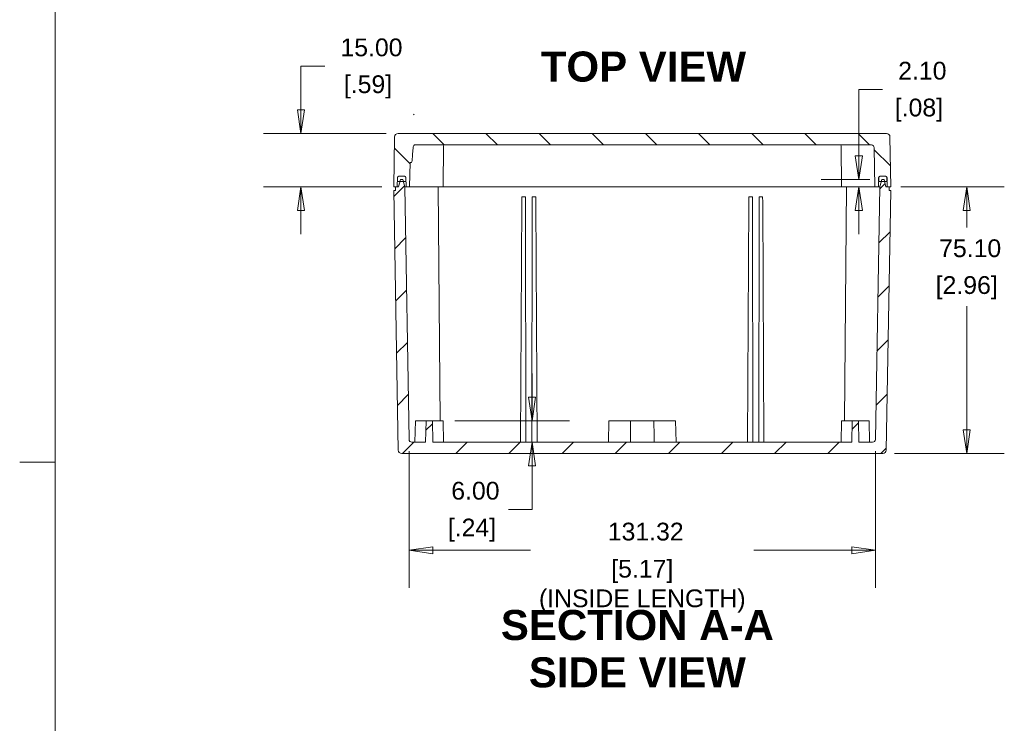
# Model space of a CAD drawing. Header units: millimetres. Extents: x 15 to 916, y 15 to 705.
# Tile 13 of 20: x 15 to 292, y 286 to 484. Entities that reach past the tile are written whole.
import ezdxf

# ---------------------------------------------------------------- set-up
doc = ezdxf.new("R2010")
doc.units = ezdxf.units.MM
doc.header["$LTSCALE"] = 3.333333
for name, color, linetype, lineweight in [('Dimension (ANSI)', 7, 'Continuous', 9), ('Hatch (ANSI)', 7, 'Continuous', 9), ('Sketch Geometry (ANSI)', 7, 'Continuous', 9), ('Symbol (ANSI)', 7, 'Continuous', 9), ('Visible (ANSI)', 7, 'Continuous', 9)]:
    doc.layers.add(name, color=color, linetype=linetype, lineweight=lineweight)
doc.styles.add('Label Text (ANSI)', font='arialbd.ttf')
doc.styles.add('Note Text (ANSI)', font='arial.ttf')
doc.dimstyles.new('Default - mm (ANSI)', dxfattribs={"dimscale": 3.333333, "dimtxt": 1.5, "dimasz": 2, "dimexe": 3.175, "dimexo": 1, "dimgap": 0.8, "dimtad": 0, "dimtih": 1, "dimtoh": 1, "dimrnd": 1e-08, "dimzin": 4, "dimdsep": 46, "dimtxsty": 'Note Text (ANSI)', "dimblk": 'Filled-1', "dimcen": 0.09, "dimdle": 10, "dimclrd": 256, "dimclre": 256, "dimclrt": 256, "dimadec": 1, "dimazin": 0, "dimtfac": 2.032, "dimtofl": 0, "dimtmove": 0, "dimatfit": 3, "dimfxl": 1, "dimtolj": 1, "dimtzin": 0, "dimlwd": -1, "dimlwe": -1, "dimarcsym": 0})

# ---------------------------------------------------------------- blocks, each defined once
blk = doc.blocks.new('Filled-1')
at = {"color": 0}
for p, q in [((0, 0), (-1, 0.15)), ((-1, 0.15), (-1, -0.15)), ((-1, 0), (0, 0)), ((-1, -0.15), (0, 0))]:
    blk.add_line(p, q, dxfattribs=at)
at = {"color": 0, "flags": 128}
blk.add_lwpolyline([(-1, -0.15), (0, 0), (-1, 0.15), (-1, -0.15)], dxfattribs=at)
at = {"color": 0}
blk.add_solid([(-1, -0.15), (0, 0), (-1, 0.15), (-1, -0.15)], dxfattribs=at)
blk = doc.blocks.new('*D18')
at = {"layer": 'Defpoints', "color": 0, "transparency": 16777216}
for p in [(259.81, 437.39), (258.02, 362.29), (281.67, 362.29)]:
    blk.add_point(p, dxfattribs=at)
at = {"layer": 'Dimension (ANSI)', "transparency": 16777216}
for p, q in [((263.14, 437.39), (292.25, 437.39)), ((281.67, 430.73), (281.67, 425.93)), ((281.67, 368.96), (281.67, 403.75)), ((261.35, 362.29), (292.25, 362.29))]:
    blk.add_line(p, q, dxfattribs=at)
at = {"layer": 'Dimension (ANSI)', "transparency": 16777216, "xscale": 6.666666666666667, "yscale": 6.666666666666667, "zscale": 6.666666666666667}
for p, rotation in [((281.67, 437.39), 90), ((281.67, 362.29), 270)]:
    blk.add_blockref('Filled-1', p, dxfattribs=dict(at, rotation=rotation))
at = {"layer": 'Dimension (ANSI)', "transparency": 16777216, "char_height": 5, "attachment_point": 5, "style": 'Note Text (ANSI)'}
for s, insert in [('\\A1; 75.10', (281.67, 420.06)), ('\\A1;[2.96]', (281.67, 408.97))]:
    blk.add_mtext(s, dxfattribs=dict(at, insert=insert))
blk = doc.blocks.new('*D19')
at = {"layer": 'Defpoints', "color": 0, "transparency": 16777216}
for p in [(121.55, 452.39), (94.21, 437.39), (120.31, 437.39)]:
    blk.add_point(p, dxfattribs=at)
at = {"layer": 'Dimension (ANSI)', "transparency": 16777216}
for p, q in [((94.21, 459.06), (94.21, 471.39)), ((94.21, 471.39), (100.88, 471.39)), ((118.22, 452.39), (83.63, 452.39)), ((116.98, 437.39), (83.63, 437.39)), ((94.21, 430.73), (94.21, 424.06))]:
    blk.add_line(p, q, dxfattribs=at)
at = {"layer": 'Dimension (ANSI)', "transparency": 16777216, "xscale": 6.666666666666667, "yscale": 6.666666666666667, "zscale": 6.666666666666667}
for p, rotation in [((94.21, 452.39), 270), ((94.21, 437.39), 90)]:
    blk.add_blockref('Filled-1', p, dxfattribs=dict(at, rotation=rotation))
at = {"layer": 'Dimension (ANSI)', "transparency": 16777216, "char_height": 5, "attachment_point": 5, "style": 'Note Text (ANSI)'}
for s, insert in [('\\A1; 15.00', (113.09, 476.61)), ('\\A1;[.59]', (113.09, 465.52))]:
    blk.add_mtext(s, dxfattribs=dict(at, insert=insert))
blk = doc.blocks.new('*D36')
at = {"layer": 'Defpoints', "color": 0, "transparency": 16777216}
for p in [(124.65, 366.28), (255.97, 366.28), (255.97, 335.06)]:
    blk.add_point(p, dxfattribs=at)
at = {"layer": 'Dimension (ANSI)', "transparency": 16777216}
for p, q in [((124.65, 362.94), (124.65, 324.48)), ((255.97, 362.94), (255.97, 324.48)), ((131.32, 335.06), (158.87, 335.06)), ((249.3, 335.06), (221.74, 335.06))]:
    blk.add_line(p, q, dxfattribs=at)
at = {"layer": 'Dimension (ANSI)', "transparency": 16777216, "xscale": 6.666666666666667, "yscale": 6.666666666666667, "zscale": 6.666666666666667, "rotation": 180}
blk.add_blockref('Filled-1', (124.65, 335.06), dxfattribs=at)
at = {"layer": 'Dimension (ANSI)', "transparency": 16777216, "xscale": 6.666666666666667, "yscale": 6.666666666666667, "zscale": 6.666666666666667}
blk.add_blockref('Filled-1', (255.97, 335.06), dxfattribs=at)
at = {"layer": 'Dimension (ANSI)', "transparency": 16777216, "char_height": 5, "attachment_point": 5, "style": 'Note Text (ANSI)'}
for s, insert in [('\\A1; 131.32', (190.31, 340.28)), ('\\A1;[5.17]{\\P(INSIDE LENGTH)}', (190.31, 324.94))]:
    blk.add_mtext(s, dxfattribs=dict(at, insert=insert))
blk = doc.blocks.new('*D37')
at = {"layer": 'Defpoints', "color": 0, "transparency": 16777216}
for p in [(251.28, 439.49), (257.73, 439.49), (260.31, 437.39)]:
    blk.add_point(p, dxfattribs=at)
at = {"layer": 'Dimension (ANSI)', "transparency": 16777216}
for p, q in [((251.28, 446.16), (251.28, 464.83)), ((251.28, 464.83), (257.95, 464.83)), ((254.4, 439.49), (240.7, 439.49)), ((256.98, 437.39), (240.7, 437.39)), ((251.28, 430.73), (251.28, 424.06))]:
    blk.add_line(p, q, dxfattribs=at)
at = {"layer": 'Dimension (ANSI)', "transparency": 16777216, "xscale": 6.666666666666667, "yscale": 6.666666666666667, "zscale": 6.666666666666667}
for p, rotation in [((251.28, 439.49), 270), ((251.28, 437.39), 90)]:
    blk.add_blockref('Filled-1', p, dxfattribs=dict(at, rotation=rotation))
at = {"layer": 'Dimension (ANSI)', "transparency": 16777216, "char_height": 5, "attachment_point": 5, "style": 'Note Text (ANSI)'}
for s, insert in [('\\A1; 2.10', (268.21, 470.05)), ('\\A1;[.08]', (268.21, 458.96))]:
    blk.add_mtext(s, dxfattribs=dict(at, insert=insert))
blk = doc.blocks.new('*D38')
at = {"layer": 'Defpoints', "color": 0, "transparency": 16777216}
for p in [(134.2, 371.49), (159.28, 371.49), (190.31, 365.49)]:
    blk.add_point(p, dxfattribs=at)
at = {"layer": 'Dimension (ANSI)', "transparency": 16777216}
for p, q in [((159.28, 378.16), (159.28, 384.83)), ((137.54, 371.49), (169.86, 371.49)), ((186.98, 365.49), (148.7, 365.49)), ((159.28, 358.83), (159.28, 346.57)), ((159.28, 346.57), (152.61, 346.57))]:
    blk.add_line(p, q, dxfattribs=at)
at = {"layer": 'Dimension (ANSI)', "transparency": 16777216, "xscale": 6.666666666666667, "yscale": 6.666666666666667, "zscale": 6.666666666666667}
for p, rotation in [((159.28, 371.49), 270), ((159.28, 365.49), 90)]:
    blk.add_blockref('Filled-1', p, dxfattribs=dict(at, rotation=rotation))
at = {"layer": 'Dimension (ANSI)', "transparency": 16777216, "char_height": 5, "attachment_point": 5, "style": 'Note Text (ANSI)'}
for s, insert in [('\\A1; 6.00', (142.35, 351.79)), ('\\A1;[.24]', (142.35, 340.7))]:
    blk.add_mtext(s, dxfattribs=dict(at, insert=insert))
blk = doc.blocks.new('Borders Hammond border')
at = {"layer": 'Sketch Geometry (ANSI)'}
for p, q in [((7.5, 208.4), (7.5, 7.5)), ((7.5, 107.95), (4.5, 107.95))]:
    blk.add_line(p, q, dxfattribs=at)

msp = doc.modelspace()

# ---------------------------------------------------------------- hatches: boundary and pattern name
at = {"layer": 'Hatch (ANSI)'}
h = msp.add_hatch(dxfattribs=at)
h.set_pattern_fill('ANSI31', color=256, scale=84.666667, angle=90.00021, style=0)
h.set_pattern_definition([(135.0002, (0, 0), (-7.48352, -7.48357), [])])
edge = h.paths.add_edge_path()
edge.add_ellipse((257.2034, 440.0923), major_axis=(0.0105, 0.2998), ratio=1, start_angle=2, end_angle=90)
edge.add_line((256.9036, 440.1027), (256.9035, 440.0985))
edge.add_line((256.9035, 440.0985), (256.8613, 438.8923))
edge.add_line((256.8613, 438.8923), (256.809, 437.3923))
edge.add_line((256.809, 437.3923), (255.809, 437.3923))
edge.add_line((255.809, 437.3923), (255.6167, 448.4062))
edge.add_ellipse((254.8168, 448.3923), major_axis=(0.8, 0), ratio=1, start_angle=1, end_angle=90)
edge.add_line((254.8168, 449.1923), (126.1397, 449.1923))
edge.add_spline(control_points=[(126.1397, 449.1923), (126.115, 449.172), (126.0912, 449.1505), (125.9756, 449.0362), (125.9005, 448.928), (125.7925, 448.6881), (125.7611, 448.5582), (125.7543, 448.4258)], knot_values=[-0.16111108, -0.16111108, -0.16111108, -0.16111108, -0.15149492, -0.15149492, -0.11233, -0.11233, -0.07258683, -0.07258683, -0.07258683, -0.07258683], degree=3, periodic=0)
edge.add_ellipse((125.3824, 465.6797), major_axis=(-0.0938, -21.4903), ratio=0.03489916, start_angle=0.008725, end_angle=36.603999, ccw=False)
edge.add_line((125.2887, 444.1894), (124.9276, 444.1894))
edge.add_line((124.9276, 444.1894), (124.809, 437.3923))
edge.add_line((124.809, 437.3923), (123.809, 437.3923))
edge.add_line((123.809, 437.3923), (123.7566, 438.8923))
edge.add_line((123.7566, 438.8923), (123.7145, 440.0985))
edge.add_line((123.7145, 440.0985), (123.7143, 440.1027))
edge.add_ellipse((123.4145, 440.0923), major_axis=(0.3, 0), ratio=1, start_angle=2, end_angle=90)
edge.add_line((123.4145, 440.3923), (123.259, 440.3923))
edge.add_line((123.259, 440.3923), (121.859, 440.3923))
edge.add_line((121.859, 440.3923), (121.7034, 440.3923))
edge.add_ellipse((121.7034, 440.0923), major_axis=(0.0105, 0.2998), ratio=1, start_angle=2, end_angle=90)
edge.add_line((121.4036, 440.1027), (121.4035, 440.0985))
edge.add_line((121.4035, 440.0985), (121.3613, 438.8923))
edge.add_line((121.3613, 438.8923), (121.309, 437.3923))
edge.add_line((121.309, 437.3923), (120.809, 437.3923))
edge.add_line((120.809, 437.3923), (120.309, 437.3923))
edge.add_line((120.309, 437.3923), (120.5536, 451.4097))
edge.add_ellipse((121.5535, 451.3923), major_axis=(-1, 0), ratio=1, start_angle=270, end_angle=359, ccw=False)
edge.add_line((121.5535, 452.3923), (259.0644, 452.3923))
edge.add_ellipse((259.0644, 451.3923), major_axis=(-0.0175, 0.9998), ratio=1, start_angle=270, end_angle=359, ccw=False)
edge.add_line((260.0643, 451.4097), (260.309, 437.3923))
edge.add_line((260.309, 437.3923), (259.809, 437.3923))
edge.add_line((259.809, 437.3923), (259.309, 437.3923))
edge.add_line((259.309, 437.3923), (259.2566, 438.8923))
edge.add_line((259.2566, 438.8923), (259.2145, 440.0985))
edge.add_line((259.2145, 440.0985), (259.2143, 440.1027))
edge.add_ellipse((258.9145, 440.0923), major_axis=(0.3, 0), ratio=1, start_angle=2, end_angle=90)
edge.add_line((258.9145, 440.3923), (258.759, 440.3923))
edge.add_line((258.759, 440.3923), (257.359, 440.3923))
edge.add_line((257.359, 440.3923), (257.2034, 440.3923))
h = msp.add_hatch(dxfattribs=at)
h.set_pattern_fill('ANSI31', color=256, scale=84.666667, style=0)
h.set_pattern_definition([(45, (0, 0), (-7.48355, 7.48355), [])])
edge = h.paths.add_edge_path()
edge.add_line((259.8264, 436.3923), (259.809, 437.3923))
edge.add_line((259.809, 437.3923), (259.309, 437.3923))
edge.add_line((259.309, 437.3923), (258.909, 437.3923))
edge.add_line((258.909, 437.3923), (258.535, 438.8923))
edge.add_line((258.535, 438.8923), (258.3854, 439.4923))
edge.add_line((258.3854, 439.4923), (257.7326, 439.4923))
edge.add_line((257.7326, 439.4923), (257.583, 438.8923))
edge.add_line((257.583, 438.8923), (257.209, 437.3923))
edge.add_line((257.209, 437.3923), (255.9677, 366.2783))
edge.add_ellipse((255.1678, 366.2923), major_axis=(-0.014, -0.7999), ratio=1, start_angle=1, end_angle=90, ccw=False)
edge.add_line((255.1678, 365.4923), (251.309, 365.4923))
edge.add_line((251.309, 365.4923), (251.2042, 371.4923))
edge.add_line((251.2042, 371.4923), (249.4137, 371.4923))
edge.add_line((249.4137, 371.4923), (249.309, 365.4923))
edge.add_line((249.309, 365.4923), (131.309, 365.4923))
edge.add_line((131.309, 365.4923), (131.2042, 371.4923))
edge.add_line((131.2042, 371.4923), (129.4137, 371.4923))
edge.add_line((129.4137, 371.4923), (129.309, 365.4923))
edge.add_line((129.309, 365.4923), (125.4501, 365.4923))
edge.add_ellipse((125.4501, 366.2923), major_axis=(-0.8, 0), ratio=1, start_angle=1, end_angle=90, ccw=False)
edge.add_line((124.6503, 366.2783), (123.409, 437.3923))
edge.add_line((123.409, 437.3923), (123.035, 438.8923))
edge.add_line((123.035, 438.8923), (122.8854, 439.4923))
edge.add_line((122.8854, 439.4923), (122.2326, 439.4923))
edge.add_line((122.2326, 439.4923), (122.083, 438.8923))
edge.add_line((122.083, 438.8923), (121.709, 437.3923))
edge.add_line((121.709, 437.3923), (121.309, 437.3923))
edge.add_line((121.309, 437.3923), (120.809, 437.3923))
edge.add_line((120.809, 437.3923), (120.7915, 436.3923))
edge.add_line((120.7915, 436.3923), (120.3264, 436.3923))
edge.add_line((120.3264, 436.3923), (121.6027, 363.2748))
edge.add_ellipse((122.6025, 363.2923), major_axis=(0.0175, -0.9998), ratio=1, start_angle=270, end_angle=359)
edge.add_line((122.6025, 362.2923), (258.0154, 362.2923))
edge.add_ellipse((258.0154, 363.2923), major_axis=(1, 0), ratio=1, start_angle=270, end_angle=359)
edge.add_line((259.0152, 363.2748), (260.2915, 436.3923))
edge.add_line((260.2915, 436.3923), (259.8264, 436.3923))
h = msp.add_hatch(dxfattribs=at)
h.set_pattern_fill('ANSI31', color=256, scale=84.666667, angle=14.999978, style=0)
h.set_pattern_definition([(60, (0, 0), (-9.16543, 5.29167), [])])
edge = h.paths.add_edge_path()
edge.add_ellipse((257.359, 439.8923), major_axis=(-0.5, 0), ratio=1, start_angle=270, end_angle=335.6431)
edge.add_ellipse((257.359, 439.8923), major_axis=(-0.2062, -0.4555), ratio=1, start_angle=270, end_angle=294.3569)
edge.add_line((256.859, 439.8923), (256.859, 438.8923))
edge.add_line((256.859, 438.8923), (256.8613, 438.8923))
edge.add_line((256.8613, 438.8923), (257.583, 438.8923))
edge.add_line((257.583, 438.8923), (258.535, 438.8923))
edge.add_line((258.535, 438.8923), (259.2566, 438.8923))
edge.add_line((259.2566, 438.8923), (259.259, 438.8923))
edge.add_line((259.259, 438.8923), (259.259, 439.8923))
edge.add_ellipse((258.759, 439.8923), major_axis=(0, 0.5), ratio=1, start_angle=270, end_angle=294.3569)
edge.add_ellipse((258.759, 439.8923), major_axis=(-0.2062, 0.4555), ratio=1, start_angle=270, end_angle=335.6431)
edge.add_line((258.759, 440.3923), (257.359, 440.3923))
edge = h.paths.add_edge_path()
edge.add_ellipse((123.259, 439.8923), major_axis=(0, 0.5), ratio=1, start_angle=270, end_angle=294.3569)
edge.add_ellipse((123.259, 439.8923), major_axis=(-0.2062, 0.4555), ratio=1, start_angle=270, end_angle=335.6431)
edge.add_line((123.259, 440.3923), (121.859, 440.3923))
edge.add_ellipse((121.859, 439.8923), major_axis=(-0.5, 0), ratio=1, start_angle=270, end_angle=335.6431)
edge.add_ellipse((121.859, 439.8923), major_axis=(-0.2062, -0.4555), ratio=1, start_angle=270, end_angle=294.3569)
edge.add_line((121.359, 439.8923), (121.359, 438.8923))
edge.add_line((121.359, 438.8923), (121.3613, 438.8923))
edge.add_line((121.3613, 438.8923), (122.083, 438.8923))
edge.add_line((122.083, 438.8923), (123.035, 438.8923))
edge.add_line((123.035, 438.8923), (123.7566, 438.8923))
edge.add_line((123.7566, 438.8923), (123.759, 438.8923))
edge.add_line((123.759, 438.8923), (123.759, 439.8923))

# ---------------------------------------------------------------- linework, layer by layer
at = {"layer": 'Visible (ANSI)'}
for p, q in [((259.0644, 452.3923), (121.5535, 452.3923)), ((120.5536, 451.4097), (120.309, 437.3923)), ((126.1397, 449.1923), (254.8168, 449.1923)), ((260.309, 437.3923), (260.0643, 451.4097)), ((134.209, 437.3923), (134.3093, 448.8949)), ((246.409, 437.3923), (246.3086, 448.8949)), ((255.6167, 448.4062), (255.809, 437.3923)), ((124.809, 437.3923), (124.9276, 444.1894)), ((124.9276, 444.1894), (125.2887, 444.1894)), ((121.309, 437.3923), (121.4036, 440.1027)), ((121.359, 439.8923), (121.359, 438.8923)), ((121.359, 438.8923), (123.759, 438.8923)), ((121.7034, 440.3923), (123.4145, 440.3923)), ((122.2326, 439.4923), (121.709, 437.3923)), ((123.259, 440.3923), (121.859, 440.3923)), ((122.8854, 439.4923), (122.2326, 439.4923)), ((123.409, 437.3923), (122.8854, 439.4923)), ((123.7143, 440.1027), (123.809, 437.3923)), ((123.759, 438.8923), (123.759, 439.8923)), ((256.809, 437.3923), (256.9036, 440.1027)), ((256.859, 439.8923), (256.859, 438.8923)), ((256.859, 438.8923), (259.259, 438.8923)), ((257.2034, 440.3923), (258.9145, 440.3923)), ((257.7326, 439.4923), (257.209, 437.3923)), ((258.759, 440.3923), (257.359, 440.3923)), ((258.3854, 439.4923), (257.7326, 439.4923)), ((258.909, 437.3923), (258.3854, 439.4923)), ((259.2143, 440.1027), (259.309, 437.3923)), ((259.259, 438.8923), (259.259, 439.8923)), ((120.309, 437.3923), (121.309, 437.3923)), ((120.7915, 436.3923), (120.3264, 436.3923)), ((120.3264, 436.3923), (121.6027, 363.2748)), ((120.809, 437.3923), (120.7915, 436.3923)), ((121.709, 437.3923), (120.809, 437.3923)), ((124.6503, 366.2783), (123.409, 437.3923)), ((123.809, 437.3923), (123.409, 437.3923)), ((123.809, 437.3923), (124.809, 437.3923)), ((124.809, 437.3923), (126.4089, 437.3923)), ((126.809, 437.3923), (126.4089, 437.3923)), ((126.809, 437.3923), (134.209, 437.3923)), ((132.809, 437.3923), (133.3841, 371.4923)), ((134.209, 437.3923), (135.8088, 437.3923)), ((244.8091, 437.3923), (135.8088, 437.3923)), ((244.8091, 437.3923), (246.409, 437.3923)), ((246.409, 437.3923), (253.809, 437.3923)), ((247.809, 437.3923), (247.2339, 371.4923)), ((254.209, 437.3923), (253.809, 437.3923)), ((254.209, 437.3923), (255.809, 437.3923)), ((255.809, 437.3923), (256.809, 437.3923)), ((257.209, 437.3923), (255.9677, 366.2783)), ((257.209, 437.3923), (256.809, 437.3923)), ((259.809, 437.3923), (258.909, 437.3923)), ((259.0152, 363.2748), (260.2915, 436.3923)), ((259.309, 437.3923), (260.309, 437.3923)), ((259.8264, 436.3923), (259.809, 437.3923)), ((260.2915, 436.3923), (259.8264, 436.3923)), ((156.4012, 433.1001), (156.0472, 365.4923)), ((156.4012, 433.1001), (156.409, 434.5923)), ((157.409, 434.5923), (156.409, 434.5923)), ((157.409, 434.5923), (157.4116, 433.1001)), ((157.4116, 433.1001), (157.5296, 365.4923)), ((159.3064, 433.1001), (159.1884, 365.4923)), ((159.3064, 433.1001), (159.309, 434.5923)), ((160.309, 434.5923), (159.309, 434.5923)), ((160.309, 434.5923), (160.3168, 433.1001)), ((160.3168, 433.1001), (160.6708, 365.4923)), ((220.3012, 433.1001), (219.9472, 365.4923)), ((220.3012, 433.1001), (220.309, 434.5923)), ((221.309, 434.5923), (220.309, 434.5923)), ((221.309, 434.5923), (221.3116, 433.1001)), ((221.3116, 433.1001), (221.4296, 365.4923)), ((223.2064, 433.1001), (223.0884, 365.4923)), ((223.2064, 433.1001), (223.209, 434.5923)), ((224.209, 434.5923), (223.209, 434.5923)), ((224.209, 434.5923), (224.2168, 433.1001)), ((224.2168, 433.1001), (224.5708, 365.4923)), ((126.414, 371.4923), (126.3092, 365.4923)), ((126.414, 371.4923), (129.4137, 371.4923)), ((129.4137, 371.4923), (129.309, 365.4923)), ((131.2042, 371.4923), (129.4137, 371.4923)), ((131.309, 365.4923), (131.2042, 371.4923)), ((131.2042, 371.4923), (134.204, 371.4923)), ((134.204, 371.4923), (134.3087, 365.4923)), ((180.9137, 371.4923), (180.809, 365.4923)), ((180.9137, 371.4923), (181.809, 371.4923)), ((187.0339, 371.4923), (181.809, 371.4923)), ((187.0339, 371.4923), (193.5841, 371.4923)), ((198.809, 371.4923), (193.5841, 371.4923)), ((198.809, 371.4923), (199.7042, 371.4923)), ((199.7042, 371.4923), (199.809, 365.4923)), ((246.414, 371.4923), (246.3092, 365.4923)), ((246.414, 371.4923), (249.4137, 371.4923)), ((249.4137, 371.4923), (249.309, 365.4923)), ((251.2042, 371.4923), (249.4137, 371.4923)), ((251.309, 365.4923), (251.2042, 371.4923)), ((251.2042, 371.4923), (254.204, 371.4923)), ((254.204, 371.4923), (254.3087, 365.4923)), ((129.309, 365.4923), (125.4501, 365.4923)), ((249.309, 365.4923), (131.309, 365.4923)), ((255.1678, 365.4923), (251.309, 365.4923)), ((122.6025, 362.2923), (258.0154, 362.2923))]:
    msp.add_line(p, q, dxfattribs=at)
for centre, radius, start, end in [((121.5535, 451.3923), 1, 90, 179), ((259.0644, 451.3923), 1, 1, 90), ((134.6093, 448.8923), 0.3, 90, 179.5), ((246.0086, 448.8923), 0.3, 0.5, 90), ((254.8168, 448.3923), 0.8, 1, 90), ((121.859, 439.8923), 0.5, 90, 180), ((121.7034, 440.0923), 0.3, 90, 178), ((123.259, 439.8923), 0.5, 0, 90), ((123.4145, 440.0923), 0.3, 2, 90), ((257.359, 439.8923), 0.5, 90, 180), ((257.2034, 440.0923), 0.3, 90, 178), ((258.759, 439.8923), 0.5, 0, 90), ((258.9145, 440.0923), 0.3, 2, 90), ((125.4501, 366.2923), 0.8, 181, 270), ((255.1678, 366.2923), 0.8, 270, 359), ((122.6025, 363.2923), 1, 181, 270), ((258.0154, 363.2923), 1, 270, 359)]:
    msp.add_arc(centre, radius, start, end, dxfattribs=at)
msp.add_ellipse((125.3824, 465.6797), major_axis=(-0.0938, -21.4903), ratio=0.03489916, start_param=0.00015228, end_param=0.6388603, dxfattribs=at)
msp.add_open_spline([(125.7543, 448.4258), (125.7611, 448.5582), (125.7925, 448.6881), (125.9005, 448.928), (125.9756, 449.0362), (126.0912, 449.1505), (126.115, 449.172), (126.1397, 449.1923)], degree=3, knots=[-0.1611110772, -0.1611110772, -0.1611110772, -0.1611110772, -0.1213679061, -0.1213679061, -0.0822029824, -0.0822029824, -0.072586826, -0.072586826, -0.072586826, -0.072586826], dxfattribs=at)
for points in [[(186.9549, 365.4923), (186.9944, 368.528), (187.0339, 371.4923)], [(193.6631, 365.4923), (193.6236, 368.528), (193.5841, 371.4923)]]:
    msp.add_open_spline(points, degree=2, dxfattribs=at)

# ---------------------------------------------------------------- block references
at = {"xscale": 3.333333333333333, "yscale": 3.333333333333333, "zscale": 3.333333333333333}
msp.add_blockref('Borders Hammond border', (0, 0), dxfattribs=at)

# ---------------------------------------------------------------- texts
at = {"layer": 'Symbol (ANSI)', "attachment_point": 7, "style": 'Label Text (ANSI)'}
for s, insert, char_height in [('TOP VIEW', (161.7237, 466.8915), 8.46667), ('SECTION A-A', (150.4908, 309.6606), 8.466667), ('SIDE VIEW', (158.3734, 296.3366), 8.46667)]:
    msp.add_mtext(s, dxfattribs=dict(at, insert=insert, char_height=char_height))

# ---------------------------------------------------------------- dimensions: what is measured, and where the dimension line sits
at = {"layer": 'Dimension (ANSI)'}
for base, p1, p2, angle, text, override, picture, middle in [((94.2119, 437.3923), (121.5535, 452.3923), (120.309, 437.3923), 90, ' <>\\X[.59]', {"dimgap": 0.8, "dimdec": 2, "dimpost": '\\X', "dimtol": 0, "dimlim": 0, "dimtp": 0, "dimtm": 0, "dimtdec": 2, "dimatfit": 1}, '*D19', (113.0882, 471.3879)), ((251.279, 439.4923), (260.309, 437.3923), (257.7326, 439.4923), 90, ' <>\\X[.08]', {"dimgap": 0.8, "dimdec": 2, "dimpost": '\\X', "dimtol": 0, "dimlim": 0, "dimtp": 0, "dimtm": 0, "dimtdec": 2, "dimatfit": 1}, '*D37', (268.213, 464.8297)), ((281.6709, 362.2923), (259.809, 437.3923), (258.0154, 362.2923), 90, ' <>\\X[2.96]', {"dimgap": 0.8, "dimdec": 2, "dimpost": '\\X', "dimtol": 0, "dimlim": 0, "dimtp": 0, "dimtm": 0, "dimtdec": 2, "dimatfit": 1}, '*D18', (281.6709, 414.8423)), ((159.2796, 371.4923), (190.309, 365.4923), (134.204, 371.4923), 90, ' <>\\X[.24]', {"dimgap": 0.8, "dimdec": 2, "dimpost": '\\X', "dimtol": 0, "dimlim": 0, "dimtp": 0, "dimtm": 0, "dimtdec": 2, "dimatfit": 1}, '*D38', (142.3457, 346.5667)), ((255.9677, 335.0607), (124.6503, 366.2783), (255.9677, 366.2783), 180, ' <>\\X[5.17]{\\P(INSIDE LENGTH)}', {"dimgap": 0.8, "dimtih": 0, "dimtoh": 0, "dimdec": 2, "dimpost": '\\X', "dimtol": 0, "dimlim": 0, "dimtp": 0, "dimtm": 0, "dimtdec": 2, "dimatfit": 1}, '*D36', (190.309, 335.0607))]:
    dim = msp.add_linear_dim(base=base, p1=p1, p2=p2, angle=angle, text=text, dimstyle='Default - mm (ANSI)', override=override, dxfattribs=at)
    dim.commit()
    dim.dimension.update_dxf_attribs({"geometry": picture, "text_midpoint": middle, "dimtype": 160})

doc.saveas('drawing.dxf')
